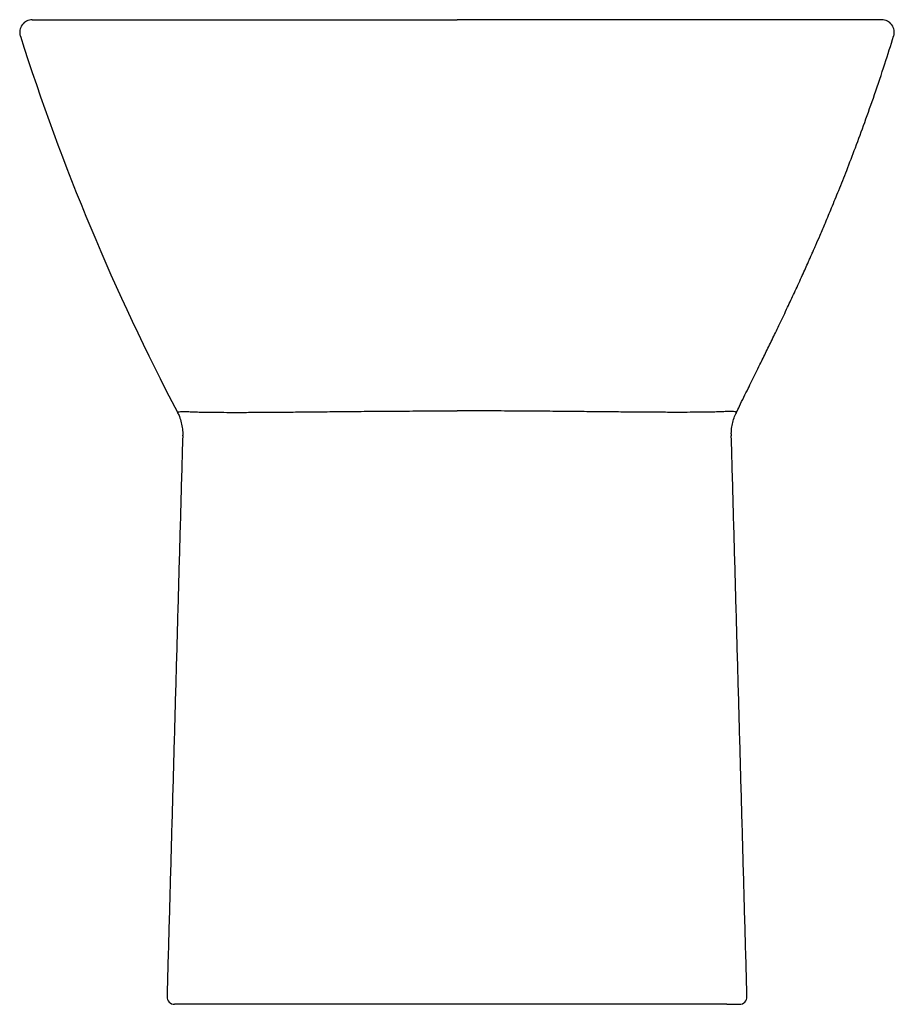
# Model space of a CAD drawing. Header units: millimetres. Extents: x 4582.44 to 4582.787, y 2461.101 to 2461.491.
import ezdxf

# ---------------------------------------------------------------- set-up
doc = ezdxf.new("R2010")
doc.units = ezdxf.units.MM
doc.layers.add('SANINDUSA', color=3, linetype='Continuous')

msp = doc.modelspace()

# ---------------------------------------------------------------- linework, layer by layer
at = {"layer": 'SANINDUSA'}
for p, q in [((4582.506308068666, 2461.100725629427), (4582.501314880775, 2461.100725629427)), ((4582.720151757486, 2461.100725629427), (4582.506308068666, 2461.100725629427)), ((4582.720151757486, 2461.100725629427), (4582.725144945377, 2461.100725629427))]:
    msp.add_line(p, q, dxfattribs=at)
for centre, radius, start, end in [((4582.444935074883, 2461.485725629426), 0.005000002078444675, 90, 197.2337367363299), ((4582.781524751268, 2461.485725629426), 0.005000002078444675, 342.7662632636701, 90), ((4583.317042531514, 2461.763188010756), 0.9201491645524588, 197.6481594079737, 207.728686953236), ((4582.501314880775, 2461.103725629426), 0.00299999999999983, 178.3999999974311, 270), ((4582.725144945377, 2461.103725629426), 0.00299999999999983, 270, 1.600000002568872)]:
    msp.add_arc(centre, radius, start, end, dxfattribs=at)
for points, knots in [([(4582.444935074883, 2461.490725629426), (4582.444934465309, 2461.490725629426), (4582.445143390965, 2461.490725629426), (4582.445972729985, 2461.490725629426), (4582.446594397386, 2461.490725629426), (4582.447641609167, 2461.490725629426), (4582.447864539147, 2461.490725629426), (4582.44833817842, 2461.490725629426), (4582.448588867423, 2461.490725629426), (4582.449380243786, 2461.490725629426), (4582.449961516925, 2461.490725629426), (4582.451873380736, 2461.490725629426), (4582.453371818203, 2461.490725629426), (4582.456817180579, 2461.490725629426), (4582.458763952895, 2461.490725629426), (4582.463118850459, 2461.490725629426), (4582.465527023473, 2461.490725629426), (4582.469506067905, 2461.490725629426), (4582.470893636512, 2461.490725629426), (4582.473070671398, 2461.490725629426), (4582.473812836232, 2461.490725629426), (4582.475325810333, 2461.490725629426), (4582.476096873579, 2461.490725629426), (4582.478454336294, 2461.490725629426), (4582.48008497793, 2461.490725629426), (4582.482622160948, 2461.490725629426), (4582.483483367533, 2461.490725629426), (4582.485231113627, 2461.490725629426), (4582.486118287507, 2461.490725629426), (4582.490621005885, 2461.490725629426), (4582.4944364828, 2461.490725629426), (4582.502512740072, 2461.490725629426), (4582.506773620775, 2461.490725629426), (4582.515774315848, 2461.490725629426), (4582.520513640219, 2461.490725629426), (4582.526773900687, 2461.490725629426), (4582.52804502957, 2461.490725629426), (4582.530609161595, 2461.490725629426), (4582.531902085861, 2461.490725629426), (4582.535813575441, 2461.490725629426), (4582.538464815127, 2461.490725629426), (4582.546551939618, 2461.490725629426), (4582.552120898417, 2461.490725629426), (4582.560761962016, 2461.490725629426), (4582.563690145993, 2461.490725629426), (4582.568157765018, 2461.490725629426), (4582.569659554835, 2461.490725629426), (4582.572689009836, 2461.490725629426), (4582.574212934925, 2461.490725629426), (4582.581844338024, 2461.490725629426), (4582.588020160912, 2461.490725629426), (4582.600515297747, 2461.490725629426), (4582.606834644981, 2461.490725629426), (4582.613229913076, 2461.490725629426)], [0, 0, 0, 0, 0.06250000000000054, 0.06250000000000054, 0.1250000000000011, 0.1250000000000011, 0.1406250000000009, 0.1406250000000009, 0.1562500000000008, 0.1562500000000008, 0.187500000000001, 0.187500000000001, 0.2500000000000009, 0.2500000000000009, 0.3125000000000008, 0.3125000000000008, 0.3750000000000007, 0.3750000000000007, 0.4062500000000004, 0.4062500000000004, 0.4218750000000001, 0.4218750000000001, 0.4374999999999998, 0.4374999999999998, 0.4687499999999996, 0.4687499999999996, 0.4843749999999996, 0.4843749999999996, 0.4999999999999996, 0.4999999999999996, 0.562500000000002, 0.562500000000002, 0.6250000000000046, 0.6250000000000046, 0.6875000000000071, 0.6875000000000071, 0.7031250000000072, 0.7031250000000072, 0.7187500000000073, 0.7187500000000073, 0.750000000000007, 0.750000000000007, 0.8125000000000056, 0.8125000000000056, 0.8437500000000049, 0.8437500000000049, 0.8593750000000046, 0.8593750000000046, 0.8750000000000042, 0.8750000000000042, 0.9375000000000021, 0.9375000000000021, 1, 1, 1, 1]), ([(4582.781524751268, 2461.490725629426), (4582.781525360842, 2461.490725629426), (4582.781316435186, 2461.490725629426), (4582.780487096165, 2461.490725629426), (4582.779865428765, 2461.490725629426), (4582.778818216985, 2461.490725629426), (4582.778595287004, 2461.490725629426), (4582.778121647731, 2461.490725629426), (4582.777870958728, 2461.490725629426), (4582.777079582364, 2461.490725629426), (4582.776498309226, 2461.490725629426), (4582.774586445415, 2461.490725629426), (4582.773088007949, 2461.490725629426), (4582.769642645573, 2461.490725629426), (4582.767695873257, 2461.490725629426), (4582.763340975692, 2461.490725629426), (4582.760932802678, 2461.490725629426), (4582.756953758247, 2461.490725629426), (4582.755566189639, 2461.490725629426), (4582.753389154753, 2461.490725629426), (4582.752646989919, 2461.490725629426), (4582.751134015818, 2461.490725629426), (4582.750362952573, 2461.490725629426), (4582.748005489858, 2461.490725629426), (4582.746374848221, 2461.490725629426), (4582.743837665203, 2461.490725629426), (4582.742976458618, 2461.490725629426), (4582.741228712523, 2461.490725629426), (4582.740341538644, 2461.490725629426), (4582.735838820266, 2461.490725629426), (4582.732023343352, 2461.490725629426), (4582.723947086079, 2461.490725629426), (4582.719686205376, 2461.490725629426), (4582.710685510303, 2461.490725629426), (4582.705946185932, 2461.490725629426), (4582.699685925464, 2461.490725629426), (4582.698414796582, 2461.490725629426), (4582.695850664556, 2461.490725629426), (4582.69455774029, 2461.490725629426), (4582.69064625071, 2461.490725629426), (4582.687995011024, 2461.490725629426), (4582.679907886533, 2461.490725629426), (4582.674338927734, 2461.490725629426), (4582.665697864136, 2461.490725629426), (4582.662769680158, 2461.490725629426), (4582.658302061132, 2461.490725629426), (4582.656800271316, 2461.490725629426), (4582.653770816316, 2461.490725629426), (4582.652246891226, 2461.490725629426), (4582.644615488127, 2461.490725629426), (4582.638439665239, 2461.490725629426), (4582.625944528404, 2461.490725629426), (4582.61962518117, 2461.490725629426), (4582.613229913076, 2461.490725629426)], [0, 0, 0, 0, 0.06250000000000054, 0.06250000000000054, 0.1250000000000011, 0.1250000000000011, 0.1406250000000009, 0.1406250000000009, 0.1562500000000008, 0.1562500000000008, 0.187500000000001, 0.187500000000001, 0.2500000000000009, 0.2500000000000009, 0.3125000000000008, 0.3125000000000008, 0.3750000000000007, 0.3750000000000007, 0.4062500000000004, 0.4062500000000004, 0.4218750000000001, 0.4218750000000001, 0.4374999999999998, 0.4374999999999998, 0.4687499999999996, 0.4687499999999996, 0.4843749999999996, 0.4843749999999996, 0.4999999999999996, 0.4999999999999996, 0.562500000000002, 0.562500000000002, 0.6250000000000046, 0.6250000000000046, 0.6875000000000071, 0.6875000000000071, 0.7031250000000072, 0.7031250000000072, 0.7187500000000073, 0.7187500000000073, 0.750000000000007, 0.750000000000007, 0.8125000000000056, 0.8125000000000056, 0.8437500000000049, 0.8437500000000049, 0.8593750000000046, 0.8593750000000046, 0.8750000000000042, 0.8750000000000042, 0.9375000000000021, 0.9375000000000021, 1, 1, 1, 1]), ([(4582.723898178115, 2461.335058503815), (4582.724316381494, 2461.335918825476), (4582.725277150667, 2461.337895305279), (4582.72682877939, 2461.341051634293), (4582.728466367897, 2461.34437348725), (4582.730074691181, 2461.347630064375), (4582.731650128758, 2461.350820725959), (4582.733533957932, 2461.354642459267), (4582.735767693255, 2461.359191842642), (4582.738388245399, 2461.364571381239), (4582.741161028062, 2461.370324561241), (4582.743620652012, 2461.375500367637), (4582.745570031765, 2461.379655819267), (4582.746929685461, 2461.382577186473), (4582.748329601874, 2461.38561107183), (4582.749697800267, 2461.388603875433), (4582.750984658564, 2461.391444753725), (4582.752047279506, 2461.393810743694), (4582.752820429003, 2461.395544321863), (4582.753385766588, 2461.396817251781), (4582.753917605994, 2461.398018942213), (4582.754613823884, 2461.399599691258), (4582.755702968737, 2461.402088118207), (4582.757262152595, 2461.405688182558), (4582.759358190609, 2461.41060618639), (4582.761828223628, 2461.416518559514), (4582.76464936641, 2461.423435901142), (4582.76779462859, 2461.431370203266), (4582.771232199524, 2461.440334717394), (4582.774927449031, 2461.450343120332), (4582.778833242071, 2461.461412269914), (4582.782680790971, 2461.472809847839), (4582.785108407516, 2461.48055507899), (4582.786258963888, 2461.484225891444)], [0, 0, 0, 0, 0.03402285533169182, 0.078163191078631, 0.1158791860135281, 0.1484516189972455, 0.1801334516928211, 0.2113443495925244, 0.2573694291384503, 0.3025843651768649, 0.3474893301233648, 0.3934317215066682, 0.4122518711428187, 0.4313729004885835, 0.4508269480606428, 0.4705022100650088, 0.4875591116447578, 0.503631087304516, 0.5139043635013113, 0.518616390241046, 0.5254336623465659, 0.5343647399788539, 0.5454137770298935, 0.5675041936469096, 0.5950325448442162, 0.6280069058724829, 0.6664353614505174, 0.7103262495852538, 0.7596882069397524, 0.8145301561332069, 0.8748612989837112, 0.9406911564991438, 1, 1, 1, 1]), ([(4582.502621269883, 2461.335092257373), (4582.502585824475, 2461.335116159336), (4582.502420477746, 2461.335227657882), (4582.502766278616, 2461.335345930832), (4582.503529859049, 2461.335478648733), (4582.504839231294, 2461.335559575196), (4582.506257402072, 2461.335506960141), (4582.506966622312, 2461.33548064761)], [0, 0, 0, 0, 0.06381622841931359, 0.2976917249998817, 0.5316274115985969, 0.7657691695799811, 1, 1, 1, 1]), ([(4582.502530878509, 2461.335052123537), (4582.502776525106, 2461.334541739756), (4582.50337082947, 2461.333306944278), (4582.50402936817, 2461.331115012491), (4582.504446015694, 2461.328636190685), (4582.504585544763, 2461.326876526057), (4582.504514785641, 2461.326008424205), (4582.504509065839, 2461.325938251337)], [0, 0, 0, 0, 0.1876631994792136, 0.4540224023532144, 0.7172251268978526, 0.9771419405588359, 1, 1, 1, 1]), ([(4582.506966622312, 2461.33548064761), (4582.507221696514, 2461.335457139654), (4582.507634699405, 2461.33543278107), (4582.508762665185, 2461.335384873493), (4582.509477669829, 2461.335361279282), (4582.511204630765, 2461.335316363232), (4582.512216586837, 2461.335294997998), (4582.513959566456, 2461.335266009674), (4582.514578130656, 2461.335256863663), (4582.515563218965, 2461.335244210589), (4582.515901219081, 2461.335240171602), (4582.516592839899, 2461.335232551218), (4582.51694687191, 2461.335228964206), (4582.518757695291, 2461.335212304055), (4582.520336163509, 2461.335203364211), (4582.523745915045, 2461.335193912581), (4582.525577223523, 2461.335193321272), (4582.52949289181, 2461.335199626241), (4582.531577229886, 2461.335206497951), (4582.53489886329, 2461.335222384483), (4582.53603926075, 2461.335228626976), (4582.538362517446, 2461.335242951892), (4582.53954811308, 2461.335251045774), (4582.543175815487, 2461.335278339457), (4582.545688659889, 2461.335300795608), (4582.550901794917, 2461.335350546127), (4582.553602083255, 2461.3353777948), (4582.557796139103, 2461.335420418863), (4582.559218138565, 2461.335434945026), (4582.562111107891, 2461.335464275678), (4582.563585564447, 2461.335479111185), (4582.568041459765, 2461.335523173), (4582.571064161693, 2461.335552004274), (4582.577212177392, 2461.335607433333), (4582.580337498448, 2461.335634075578), (4582.586691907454, 2461.335682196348), (4582.589920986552, 2461.335703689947), (4582.594845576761, 2461.335730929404), (4582.596503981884, 2461.335739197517), (4582.599830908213, 2461.335753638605), (4582.60149774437, 2461.335759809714), (4582.606508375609, 2461.335774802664), (4582.609862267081, 2461.335780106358), (4582.613229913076, 2461.335780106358)], [0, 0, 0, 0, 0.06249999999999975, 0.06249999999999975, 0.1249999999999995, 0.1249999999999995, 0.1874999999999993, 0.1874999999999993, 0.2187499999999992, 0.2187499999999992, 0.2343749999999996, 0.2343749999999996, 0.2499999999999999, 0.2499999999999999, 0.3125000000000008, 0.3125000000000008, 0.3750000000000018, 0.3750000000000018, 0.4375000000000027, 0.4375000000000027, 0.4687500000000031, 0.4687500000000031, 0.5000000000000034, 0.5000000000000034, 0.5625000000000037, 0.5625000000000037, 0.6250000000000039, 0.6250000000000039, 0.6562500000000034, 0.6562500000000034, 0.687500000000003, 0.687500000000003, 0.7500000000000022, 0.7500000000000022, 0.8125000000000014, 0.8125000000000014, 0.8750000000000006, 0.8750000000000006, 0.9062500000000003, 0.9062500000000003, 0.9375000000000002, 0.9375000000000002, 1, 1, 1, 1]), ([(4582.71949320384, 2461.33548064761), (4582.719238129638, 2461.335457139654), (4582.718825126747, 2461.33543278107), (4582.717697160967, 2461.335384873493), (4582.716982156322, 2461.335361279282), (4582.715255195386, 2461.335316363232), (4582.714243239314, 2461.335294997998), (4582.712500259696, 2461.335266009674), (4582.711881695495, 2461.335256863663), (4582.710896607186, 2461.335244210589), (4582.71055860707, 2461.335240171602), (4582.709866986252, 2461.335232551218), (4582.709512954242, 2461.335228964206), (4582.707702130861, 2461.335212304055), (4582.706123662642, 2461.335203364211), (4582.702713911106, 2461.335193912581), (4582.700882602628, 2461.335193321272), (4582.696966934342, 2461.335199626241), (4582.694882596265, 2461.335206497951), (4582.69156096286, 2461.335222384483), (4582.690420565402, 2461.335228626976), (4582.688097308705, 2461.335242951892), (4582.686911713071, 2461.335251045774), (4582.683284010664, 2461.335278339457), (4582.680771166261, 2461.335300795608), (4582.675558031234, 2461.335350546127), (4582.672857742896, 2461.3353777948), (4582.668663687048, 2461.335420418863), (4582.667241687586, 2461.335434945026), (4582.66434871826, 2461.335464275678), (4582.662874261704, 2461.335479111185), (4582.658418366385, 2461.335523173), (4582.655395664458, 2461.335552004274), (4582.649247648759, 2461.335607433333), (4582.646122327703, 2461.335634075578), (4582.639767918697, 2461.335682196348), (4582.6365388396, 2461.335703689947), (4582.63161424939, 2461.335730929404), (4582.629955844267, 2461.335739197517), (4582.626628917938, 2461.335753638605), (4582.624962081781, 2461.335759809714), (4582.619951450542, 2461.335774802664), (4582.61659755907, 2461.335780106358), (4582.613229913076, 2461.335780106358)], [0, 0, 0, 0, 0.06249999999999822, 0.06249999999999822, 0.1249999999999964, 0.1249999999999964, 0.1874999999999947, 0.1874999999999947, 0.2187499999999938, 0.2187499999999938, 0.2343749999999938, 0.2343749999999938, 0.2499999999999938, 0.2499999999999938, 0.3124999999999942, 0.3124999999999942, 0.3749999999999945, 0.3749999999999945, 0.4374999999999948, 0.4374999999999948, 0.468749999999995, 0.468749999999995, 0.4999999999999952, 0.4999999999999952, 0.5624999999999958, 0.5624999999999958, 0.6249999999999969, 0.6249999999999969, 0.6562499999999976, 0.6562499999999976, 0.6874999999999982, 0.6874999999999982, 0.7499999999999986, 0.7499999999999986, 0.8124999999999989, 0.8124999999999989, 0.8749999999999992, 0.8749999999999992, 0.9062499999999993, 0.9062499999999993, 0.9374999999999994, 0.9374999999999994, 1, 1, 1, 1]), ([(4582.723838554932, 2461.335092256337), (4582.723874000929, 2461.335116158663), (4582.724039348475, 2461.335227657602), (4582.723693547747, 2461.335345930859), (4582.722929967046, 2461.335478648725), (4582.721620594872, 2461.335559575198), (4582.720202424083, 2461.335506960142), (4582.71949320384, 2461.33548064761)], [0, 0, 0, 0, 0.06381711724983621, 0.2976923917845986, 0.5316278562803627, 0.7657693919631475, 1, 1, 1, 1]), ([(4582.721976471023, 2461.325937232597), (4582.721958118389, 2461.326252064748), (4582.721892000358, 2461.327386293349), (4582.72210474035, 2461.329400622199), (4582.72262663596, 2461.331837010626), (4582.723263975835, 2461.333747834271), (4582.72377137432, 2461.334741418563), (4582.723928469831, 2461.335049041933)], [0, 0, 0, 0, 0.1015233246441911, 0.3657525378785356, 0.6267178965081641, 0.8844282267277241, 1, 1, 1, 1])]:
    msp.add_open_spline(points, degree=3, knots=knots, dxfattribs=at)
for points in [[(4582.504520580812, 2461.325935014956), (4582.498316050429, 2461.103809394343)], [(4582.728143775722, 2461.103809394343), (4582.721939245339, 2461.325935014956)]]:
    msp.add_open_spline(points, degree=1, dxfattribs=at)

doc.saveas('drawing.dxf')
